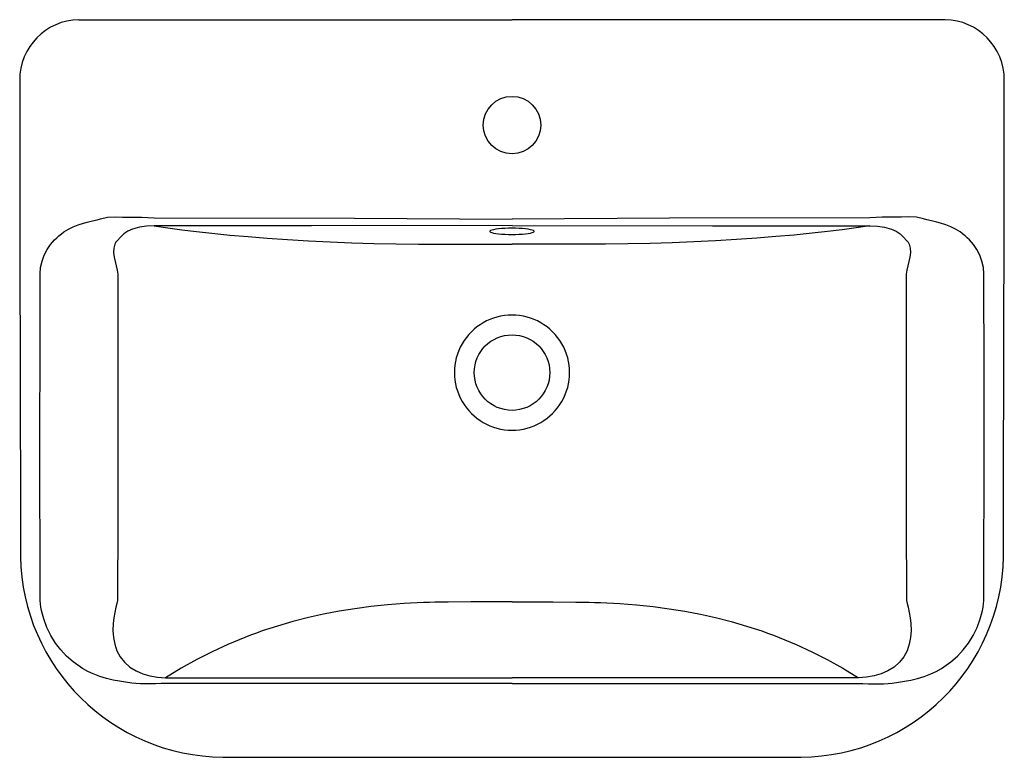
# Model space of a CAD drawing. Header units: millimetres. Extents: x 5076.645 to 5077.244, y 2629.123 to 2629.572.
import ezdxf

# ---------------------------------------------------------------- set-up
doc = ezdxf.new("R2010")
doc.units = ezdxf.units.MM
doc.layers.add('SANINDUSA', color=3, linetype='Continuous')

msp = doc.modelspace()

# ---------------------------------------------------------------- linework, layer by layer
at = {"layer": 'SANINDUSA'}
for p, q in [((5076.68082, 2629.57202), (5076.75203, 2629.57202)), ((5076.75203, 2629.57202), (5076.94453, 2629.57202)), ((5077.13703, 2629.57202), (5076.94453, 2629.57202)), ((5077.20823, 2629.57202), (5077.13703, 2629.57202)), ((5076.73361, 2629.17115), (5076.94453, 2629.17115)), ((5077.15544, 2629.17115), (5076.94453, 2629.17115)), ((5076.94453, 2629.16762), (5076.73361, 2629.16762)), ((5076.94453, 2629.16762), (5077.15544, 2629.16762))]:
    msp.add_line(p, q, dxfattribs=at)
for points in [[(5076.64474, 2629.53519), (5076.64483, 2629.43299), (5076.64523, 2629.26913), (5076.64514, 2629.25297), (5076.64525, 2629.24498), (5076.64525, 2629.24494)], [(5077.24379, 2629.24494), (5077.24391, 2629.25094), (5077.24389, 2629.25924), (5077.24383, 2629.27092), (5077.24388, 2629.28685), (5077.24426, 2629.45226), (5077.24432, 2629.53519)], [(5076.65717, 2629.41718), (5076.65748, 2629.42104), (5076.65835, 2629.4249), (5076.65968, 2629.42852), (5076.66149, 2629.43199), (5076.66357, 2629.43507), (5076.66596, 2629.43788), (5076.66728, 2629.43918), (5076.66867, 2629.44041), (5076.67014, 2629.44158), (5076.67169, 2629.44268), (5076.67436, 2629.44431), (5076.67723, 2629.44576), (5076.68031, 2629.44701), (5076.68358, 2629.44808), (5076.68586, 2629.44869), (5076.68908, 2629.44947), (5076.69195, 2629.45018), (5076.69395, 2629.45075), (5076.69811, 2629.45163), (5076.70305, 2629.45183), (5076.7074, 2629.45161), (5076.71145, 2629.45161), (5076.71492, 2629.45175), (5076.7191, 2629.45166), (5076.72286, 2629.45147), (5076.72658, 2629.45137)], [(5076.72658, 2629.45137), (5076.84863, 2629.45104), (5076.94453, 2629.4505)], [(5077.16248, 2629.45137), (5077.04042, 2629.45104), (5076.94453, 2629.4505)], [(5077.23188, 2629.41718), (5077.23157, 2629.42104), (5077.2307, 2629.4249), (5077.22937, 2629.42852), (5077.22757, 2629.43199), (5077.22549, 2629.43507), (5077.22309, 2629.43788), (5077.22178, 2629.43918), (5077.22039, 2629.44041), (5077.21892, 2629.44158), (5077.21737, 2629.44268), (5077.21469, 2629.44431), (5077.21182, 2629.44576), (5077.20874, 2629.44701), (5077.20547, 2629.44808), (5077.2032, 2629.44869), (5077.19997, 2629.44947), (5077.19711, 2629.45018), (5077.19511, 2629.45075), (5077.19094, 2629.45163), (5077.186, 2629.45183), (5077.18166, 2629.45161), (5077.17761, 2629.45161), (5077.17413, 2629.45175), (5077.16996, 2629.45166), (5077.1662, 2629.45147), (5077.16248, 2629.45137)], [(5076.72658, 2629.44642), (5076.72205, 2629.44623), (5076.71768, 2629.44556), (5076.71351, 2629.44443), (5076.71065, 2629.44316), (5076.70821, 2629.44148), (5076.70612, 2629.43957), (5076.7042, 2629.43756), (5076.70336, 2629.43649), (5076.70273, 2629.43532), (5076.70204, 2629.43278), (5076.70194, 2629.43011), (5076.70225, 2629.42741), (5076.70278, 2629.42472), (5076.7034, 2629.42204), (5076.704, 2629.41944), (5076.70442, 2629.41689)], [(5076.94453, 2629.44654), (5076.82248, 2629.44645), (5076.72658, 2629.44642)], [(5076.72658, 2629.44642), (5076.73487, 2629.44523), (5076.74348, 2629.44409), (5076.75247, 2629.44299), (5076.76179, 2629.44194), (5076.77263, 2629.44084), (5076.78389, 2629.43983), (5076.79552, 2629.4389), (5076.80791, 2629.43804), (5076.82066, 2629.4373), (5076.83371, 2629.43666), (5076.84693, 2629.43615), (5076.86038, 2629.43575), (5076.87397, 2629.43546), (5076.88764, 2629.43528), (5076.90659, 2629.43518), (5076.92556, 2629.43518), (5076.94453, 2629.4352)], [(5076.94453, 2629.44118), (5076.94675, 2629.44121), (5076.94891, 2629.44128), (5076.95095, 2629.44141), (5076.95282, 2629.44158), (5076.95446, 2629.44179), (5076.95583, 2629.44203), (5076.95689, 2629.4423), (5076.95761, 2629.4426), (5076.95798, 2629.4429), (5076.95798, 2629.44321), (5076.95761, 2629.44352), (5076.95689, 2629.44381), (5076.95583, 2629.44409), (5076.95446, 2629.44433), (5076.95282, 2629.44454), (5076.95095, 2629.44471), (5076.94891, 2629.44484), (5076.94675, 2629.44491), (5076.94453, 2629.44494), (5076.9423, 2629.44491), (5076.94014, 2629.44484), (5076.9381, 2629.44471), (5076.93624, 2629.44454), (5076.93459, 2629.44433), (5076.93323, 2629.44409), (5076.93216, 2629.44381), (5076.93144, 2629.44352), (5076.93107, 2629.44321), (5076.93107, 2629.4429), (5076.93144, 2629.4426), (5076.93216, 2629.4423), (5076.93323, 2629.44203), (5076.93459, 2629.44179), (5076.93624, 2629.44158), (5076.9381, 2629.44141), (5076.94014, 2629.44128), (5076.9423, 2629.44121), (5076.94453, 2629.44118)], [(5076.94453, 2629.44654), (5077.06658, 2629.44645), (5077.16248, 2629.44642)], [(5077.16248, 2629.44642), (5077.15418, 2629.44523), (5077.14557, 2629.44409), (5077.13658, 2629.44299), (5077.12726, 2629.44194), (5077.11642, 2629.44084), (5077.10517, 2629.43983), (5077.09353, 2629.4389), (5077.08114, 2629.43804), (5077.06839, 2629.4373), (5077.05534, 2629.43666), (5077.04212, 2629.43615), (5077.02868, 2629.43575), (5077.01508, 2629.43546), (5077.00141, 2629.43528), (5076.98247, 2629.43518), (5076.9635, 2629.43518), (5076.94453, 2629.4352)], [(5077.16248, 2629.44642), (5077.167, 2629.44623), (5077.17137, 2629.44556), (5077.17555, 2629.44443), (5077.1784, 2629.44316), (5077.18084, 2629.44148), (5077.18293, 2629.43957), (5077.18485, 2629.43756), (5077.18569, 2629.43649), (5077.18632, 2629.43532), (5077.18701, 2629.43278), (5077.18711, 2629.43011), (5077.18681, 2629.42741), (5077.18627, 2629.42472), (5077.18565, 2629.42204), (5077.18505, 2629.41944), (5077.18464, 2629.41689)], [(5076.65728, 2629.21812), (5076.6571, 2629.31765), (5076.65711, 2629.37249), (5076.65713, 2629.40118), (5076.65717, 2629.41718)], [(5076.70442, 2629.41689), (5076.70442, 2629.36742), (5076.70442, 2629.31764), (5076.7044, 2629.26799), (5076.70436, 2629.21827)], [(5077.18464, 2629.41689), (5077.18464, 2629.36742), (5077.18464, 2629.31764), (5077.18465, 2629.26799), (5077.1847, 2629.21827)], [(5077.23178, 2629.21812), (5077.23195, 2629.31765), (5077.23195, 2629.37249), (5077.23193, 2629.40118), (5077.23188, 2629.41718)], [(5076.73361, 2629.16762), (5076.73096, 2629.16759), (5076.72736, 2629.16748), (5076.72418, 2629.16739), (5076.72148, 2629.16735), (5076.71823, 2629.1674), (5076.71539, 2629.16757), (5076.71296, 2629.16785), (5076.70921, 2629.16841), (5076.70545, 2629.16899), (5076.7016, 2629.16971), (5076.69763, 2629.17063), (5076.69354, 2629.17186), (5076.68949, 2629.17343), (5076.68621, 2629.175), (5076.68307, 2629.17675), (5076.68007, 2629.1787), (5076.67721, 2629.18084), (5076.67331, 2629.18429), (5076.66978, 2629.18807), (5076.66662, 2629.19218), (5076.66371, 2629.19686), (5076.66133, 2629.20178), (5076.65948, 2629.20693), (5076.65869, 2629.20977), (5076.65805, 2629.21202), (5076.65763, 2629.21407), (5076.65737, 2629.21611), (5076.65728, 2629.21812)], [(5076.70436, 2629.21827), (5076.7039, 2629.21629), (5076.7033, 2629.21421), (5076.7026, 2629.21094), (5076.70204, 2629.20755), (5076.70166, 2629.20415), (5076.7015, 2629.19992), (5076.7018, 2629.19569), (5076.7026, 2629.19155), (5076.70399, 2629.18756), (5076.70596, 2629.18385), (5076.70849, 2629.18052), (5076.71171, 2629.1776), (5076.71564, 2629.17526), (5076.71971, 2629.17353), (5076.72405, 2629.17221), (5076.72873, 2629.17139), (5076.73361, 2629.17115)], [(5076.94453, 2629.21732), (5076.93212, 2629.2173), (5076.91937, 2629.21727), (5076.90565, 2629.21719), (5076.90121, 2629.21715), (5076.89745, 2629.2171), (5076.89436, 2629.21703), (5076.89056, 2629.21691), (5076.8867, 2629.21675), (5076.8828, 2629.21655), (5076.87887, 2629.21632), (5076.86866, 2629.21552), (5076.85864, 2629.21447), (5076.84882, 2629.21317), (5076.8392, 2629.21162), (5076.82977, 2629.20982), (5076.82054, 2629.20777), (5076.81101, 2629.20533), (5076.80165, 2629.20261), (5076.79246, 2629.19959), (5076.78889, 2629.19833), (5076.78536, 2629.19702), (5076.78184, 2629.19567), (5076.77836, 2629.19427), (5076.7749, 2629.19283), (5076.77146, 2629.19134), (5076.76202, 2629.18695), (5076.75257, 2629.18213), (5076.74309, 2629.17686), (5076.73361, 2629.17115)], [(5076.94453, 2629.21732), (5076.95693, 2629.2173), (5076.96969, 2629.21727), (5076.98341, 2629.21719), (5076.98784, 2629.21715), (5076.99161, 2629.2171), (5076.99469, 2629.21703), (5076.9985, 2629.21691), (5077.00236, 2629.21675), (5077.00625, 2629.21655), (5077.01018, 2629.21632), (5077.02039, 2629.21552), (5077.03041, 2629.21447), (5077.04023, 2629.21317), (5077.04986, 2629.21162), (5077.05928, 2629.20982), (5077.06852, 2629.20777), (5077.07804, 2629.20533), (5077.0874, 2629.20261), (5077.0966, 2629.19959), (5077.10016, 2629.19833), (5077.1037, 2629.19702), (5077.10721, 2629.19567), (5077.1107, 2629.19427), (5077.11416, 2629.19283), (5077.11759, 2629.19134), (5077.12703, 2629.18695), (5077.13649, 2629.18213), (5077.14596, 2629.17686), (5077.15544, 2629.17115)], [(5077.1847, 2629.21827), (5077.18515, 2629.21629), (5077.18575, 2629.21421), (5077.18645, 2629.21094), (5077.18701, 2629.20755), (5077.18739, 2629.20415), (5077.18755, 2629.19992), (5077.18726, 2629.19569), (5077.18645, 2629.19155), (5077.18507, 2629.18756), (5077.18309, 2629.18385), (5077.18056, 2629.18052), (5077.17734, 2629.1776), (5077.17342, 2629.17526), (5077.16935, 2629.17353), (5077.16501, 2629.17221), (5077.16033, 2629.17139), (5077.15544, 2629.17115)], [(5077.15544, 2629.16762), (5077.15809, 2629.16759), (5077.16169, 2629.16748), (5077.16487, 2629.16739), (5077.16757, 2629.16735), (5077.17082, 2629.1674), (5077.17366, 2629.16757), (5077.1761, 2629.16785), (5077.17984, 2629.16841), (5077.18361, 2629.16899), (5077.18746, 2629.16971), (5077.19142, 2629.17063), (5077.19551, 2629.17186), (5077.19956, 2629.17343), (5077.20285, 2629.175), (5077.20599, 2629.17675), (5077.20899, 2629.1787), (5077.21184, 2629.18084), (5077.21575, 2629.18429), (5077.21928, 2629.18807), (5077.22243, 2629.19218), (5077.22534, 2629.19686), (5077.22772, 2629.20178), (5077.22958, 2629.20693), (5077.23037, 2629.20977), (5077.231, 2629.21202), (5077.23142, 2629.21407), (5077.23169, 2629.21611), (5077.23178, 2629.21812)], [(5076.76849, 2629.12281), (5076.78174, 2629.12279), (5076.79386, 2629.12277), (5076.80489, 2629.12275), (5076.81482, 2629.12274), (5076.82366, 2629.12273), (5076.82983, 2629.12272), (5076.83533, 2629.12271), (5076.84015, 2629.1227), (5076.8443, 2629.1227), (5076.84863, 2629.12269), (5076.85512, 2629.12269), (5076.86271, 2629.12268), (5076.87141, 2629.12267), (5076.88121, 2629.12266), (5076.8921, 2629.12265), (5076.90388, 2629.12265), (5076.91672, 2629.12264), (5076.93062, 2629.12264), (5076.94453, 2629.12263)], [(5076.94453, 2629.12263), (5076.9567, 2629.12263), (5076.96882, 2629.12264), (5076.97985, 2629.12264), (5076.98979, 2629.12265), (5076.99862, 2629.12265), (5077.0048, 2629.12266), (5077.01029, 2629.12266), (5077.01511, 2629.12267), (5077.01926, 2629.12267), (5077.02359, 2629.12268), (5077.03009, 2629.12268), (5077.03768, 2629.12269), (5077.04637, 2629.1227), (5077.05617, 2629.12271), (5077.06707, 2629.12273), (5077.0764, 2629.12274), (5077.08642, 2629.12276), (5077.09711, 2629.12277), (5077.10848, 2629.12279), (5077.12056, 2629.12281)]]:
    msp.add_lwpolyline(points, dxfattribs=at)
for centre, radius in [((5076.94453, 2629.5078), 0.0175), ((5076.94453, 2629.35702), 0.023), ((5076.94453, 2629.35702), 0.023)]:
    msp.add_circle(centre, radius, dxfattribs=at)
for centre, radius, start, end in [((5076.68139, 2629.53538), 0.03665, 90.8839, 180.29081), ((5077.20765, 2629.53536), 0.03667, 359.74014, 89.08487), ((5076.94452, 2629.35702), 0.03508, 89.98527, 270.01473), ((5076.94454, 2629.35702), 0.03508, 269.98527, 90.01473), ((5076.76941, 2629.24699), 0.12418, 180.94458, 269.57326), ((5077.11965, 2629.24697), 0.12416, 270.42388, 359.06535)]:
    msp.add_arc(centre, radius, start, end, dxfattribs=at)

doc.saveas('drawing.dxf')
